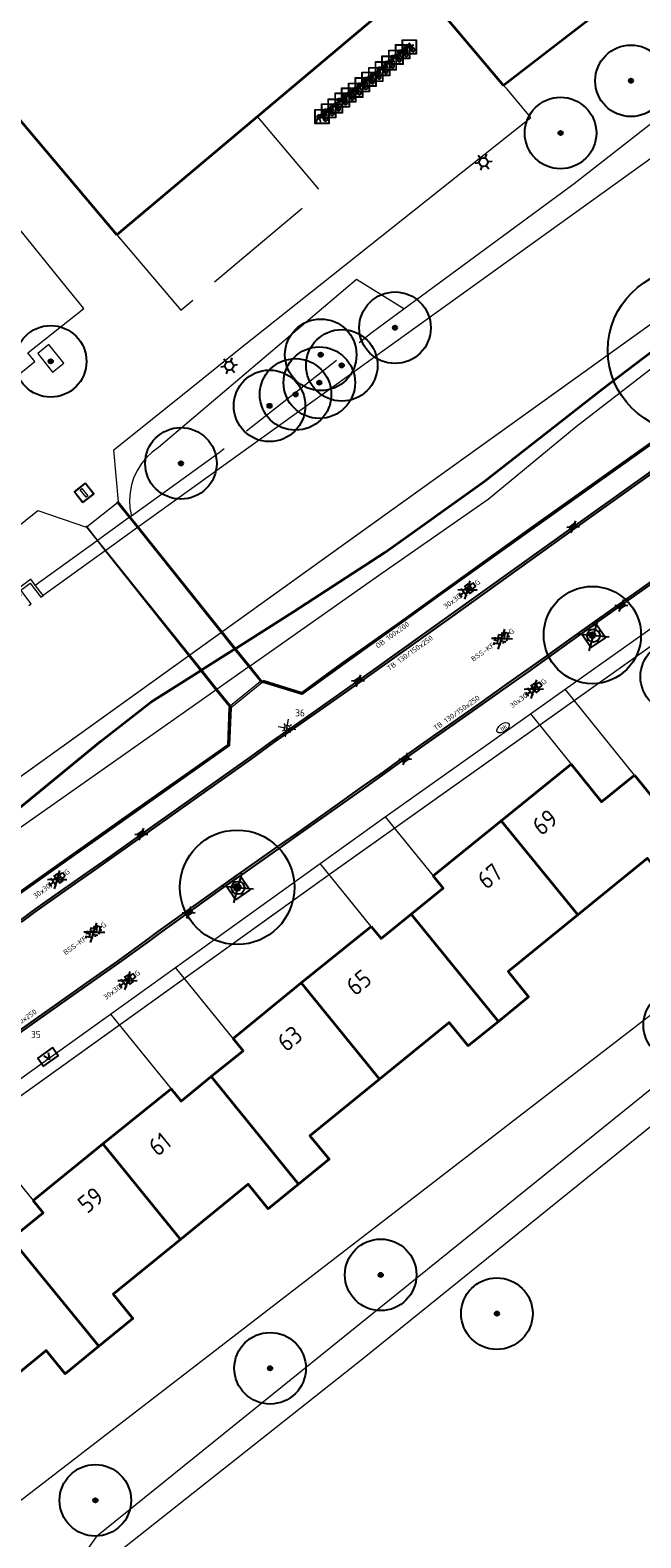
# Model space of a CAD drawing. Header units: metres. Extents: x 92877 to 94117, y 464509 to 465451.
# Tile 74 of 102: x 93267 to 93310, y 465191 to 465296. Entities that reach past the tile are written whole.
import ezdxf
from ezdxf.enums import TextEntityAlignment as Align

# ---------------------------------------------------------------- set-up
doc = ezdxf.new("R2010")
doc.units = ezdxf.units.M
doc.linetypes.add('IE-TERREINAFSCHEIDING', pattern=[10, 8, -2])
doc.linetypes.add('XX-PROJECTGRENS', pattern=[18, 12, -3, 0, -3])
doc.layers.get('0').update_dxf_attribs({"linetype": 'CONTINUOUS'})
for name, color, linetype, lineweight in [('B-WE-BV-LEUNING-G', 252, 'BV-LEUNING', 18), ('B-WE-GK-BESCHOEIING-G', 252, 'GK-BESCHOEIING', 35), ('B-WE-GR-BEPLANTING_CULTUUR-G', 252, 'CONTINUOUS', 18), ('B-WE-GR-BOOM-S', 90, 'CONTINUOUS', 25), ('B-WE-GR-HAAG-G', 252, 'GR-HAAG1', 13), ('B-WE-IE-MEUBILAIR_WEGMEUBILAIR_FIETSREK-G', 252, 'CONTINUOUS', 13), ('B-WE-IE-MEUBILAIR_WEGMEUBILAIR_LICHTMAST-T25', 7, 'CONTINUOUS', 25), ('B-WE-IE-TERREINAFSCHEIDING-G', 252, 'IE-TERREINAFSCHEIDING', 18), ('B-WE-KL-DATA_KAST-S', 252, 'CONTINUOUS', 25), ('B-WE-KL-ET_LS_OV_LICHTMAST-S', 252, 'CONTINUOUS', 25), ('B-WE-KL-WATER-S', 252, 'CONTINUOUS', 25), ('B-WE-KW-KUNSTWERK-GV', 252, 'CONTINUOUS', 18), ('B-WE-OG-TOPOGRAFIE_BEBOUWING-GV', 252, 'CONTINUOUS', 35), ('B-WE-OG-TOPOGRAFIE_HUISNUMMER-T25', 7, 'CONTINUOUS', 20), ('B-WE-OG-TOPOGRAFIE_WATER-GV', 252, 'CONTINUOUS', 18), ('B-WE-VH-VERHARDING-GV', 252, 'CONTINUOUS', 18), ('B-WE-VW-PAAL-S', 252, 'CONTINUOUS', 0), ('N-WE-KG-GRENS_PROJECT-G', 1, 'XX-PROJECTGRENS', 35), ('V-WE-IE-MEUBILAIR_WEGMEUBILAIR_BOOMKRANS-S', 7, 'CONTINUOUS', 25), ('V-WE-KL-ET_LS_OV_LICHTMAST-S', 190, 'CONTINUOUS', 25), ('V-WE-RI-HWA_KOLK-S', 150, 'CONTINUOUS', 25), ('V-WE-VH-KANTOPSLUITING-T18', 10, 'CONTINUOUS', 18), ('V-WE-VH-KANTOPSLUITING_OPSLUITBAND_100X200-G', 150, 'VH-OPSLUITBAND_100X200-V', 25), ('V-WE-VH-KANTOPSLUITING_TROTTOIRBAND_130 150-G', 210, 'VH-TROTTOIRBAND_130-150-V', 25), ('V-WE-VH-KANTOPSLUITING_VOORKANTBAND-G', 50, 'CONTINUOUS', 25), ('V-WE-VH-VERHARDING_BETONSTRAATSTEEN-S', 252, 'CONTINUOUS', 25), ('V-WE-VH-VERHARDING_TEGEL-S', 252, 'CONTINUOUS', 25)]:
    doc.layers.add(name, color=color, linetype=linetype, lineweight=lineweight)
doc.styles.add('NLCS-ISO', font='NLCS-ISO.ttf')
doc.styles.add('NLCS-ISO-M200-T18', font='NLCS-ISO.ttf', dxfattribs={"height": 0.36})
doc.styles.add('NLCS-ISO-M200-T25', font='NLCS-ISO.ttf', dxfattribs={"height": 0.5})
doc.styles.get("Standard").update_dxf_attribs({"font": 'isocp.shx'})
doc.linetypes.add('BV-LEUNING', pattern='A,1,[69,NLCS.SHX,S=0.2,R=0,X=0,Y=0],1', length=2)
doc.linetypes.add('GK-BESCHOEIING', pattern='A,30,-5,[1,NLCS.SHX,S=1,R=0,X=0,Y=0],-5', length=40)
doc.linetypes.add('GR-HAAG1', pattern='A,6,[176,NLCS.SHX,S=0.125,R=0,X=0,Y=0],-2', length=8)
doc.linetypes.add('VH-OPSLUITBAND_100X200-V', pattern='A,4,[24,NLCS.SHX,S=1,R=0,X=0,Y=0],4,-2,4,-2', length=16)
doc.linetypes.add('VH-TROTTOIRBAND_130-150-V', pattern='A,2.5,[24,NLCS.SHX,S=1,R=0,X=0,Y=0],2.5,-2,2,-2,2,-2', length=15)

# ---------------------------------------------------------------- blocks, each defined once
blk = doc.blocks.new('Q_FIETSENREK')
for points in [[(-0.5, 0.5), (0.5, 0.5), (0.5, -0.5), (-0.5, -0.5)], [(-0.06, 0.15), (0.18, 0.05), (0.04, -0.09)]]:
    blk.add_lwpolyline(points, close=True)
for points in [[(-0.44, 0.46), (0.44, 0.46, -0.414214), (0.46, 0.44), (0.46, -0.44, -0.414214), (0.44, -0.46), (-0.44, -0.46, -0.414214), (-0.46, -0.44), (-0.46, 0.44), (-0.46, 0.44), (-0.46, 0.45), (-0.46, 0.45), (-0.46, 0.45), (-0.46, 0.45), (-0.46, 0.45), (-0.46, 0.45), (-0.46, 0.46), (-0.46, 0.46), (-0.46, 0.46), (-0.45, 0.46), (-0.45, 0.46), (-0.45, 0.46), (-0.45, 0.46), (-0.45, 0.46), (-0.45, 0.46), (-0.44, 0.46), (-0.44, 0.46)], [(-0.18, 0.11, 0.847256), (-0.32, -0.14)], [(-0.19, 0.08, 0.842492), (-0.3, -0.12)], [(-0.17, 0.06, 0.053288), (-0.19, 0.08)], [(-0.19, -0.13, 0.502492), (-0.15, 0.04)], [(-0.15, 0.09, 0.06236), (-0.18, 0.11)], [(-0.16, -0.16, 0.494489), (-0.12, 0.07)], [(-0.32, -0.14, 0.089606), (-0.42, -0.35)], [(-0.3, -0.16, 0.110942), (-0.37, -0.35)], [(-0.29, -0.1, 0.006942), (-0.3, -0.12)], [(-0.3, -0.16, 0.02458), (-0.28, -0.17)], [(-0.21, -0.1, 0.381614), (-0.29, -0.1)], [(-0.22, -0.14, 0.533998), (-0.28, -0.14)], [(-0.28, -0.14, 0.009682), (-0.27, -0.14)], [(-0.28, -0.17, 0.148109), (-0.2, -0.17)], [(-0.27, -0.14, 0.120201), (-0.22, -0.14)], [(-0.22, -0.14, 0.003554), (-0.22, -0.14)], [(-0.19, -0.13, 0.017985), (-0.21, -0.1)], [(-0.12, -0.35, 0.075837), (-0.2, -0.17)], [(-0.08, -0.35, 0.094234), (-0.16, -0.16)], [(0.1, -0.16, 0.385208), (0.19, -0.33)], [(0.21, -0.05, 0.224648), (0.11, -0.13)], [(0.13, -0.17, 0.376993), (0.2, -0.3)], [(0.21, -0.09, 0.20829), (0.14, -0.14)], [(0.19, -0.33, 1), (0.29, -0.06)], [(0.2, -0.3, 1), (0.28, -0.09)], [(0.29, -0.06, 0.086253), (0.24, -0.05)], [(0.28, -0.09, 0.079305), (0.24, -0.08)]]:
    blk.add_lwpolyline(points, format="xyb")
for points in [[(-0.17, 0.06), (-0.26, -0.04), (-0.24, -0.06), (-0.15, 0.04)], [(0.08, 0.22), (0, 0.25), (-0.15, 0.09)], [(-0.12, 0.07), (-0.09, 0.11), (0.02, -0.13), (0.1, -0.16)], [(0.24, -0.05), (0.23, 0.05), (0.26, 0.09), (0.3, 0.08), (0.31, 0.11), (0.19, 0.15), (0.18, 0.12), (0.23, 0.1), (0.21, 0.08), (-0.04, 0.17), (0, 0.22), (0.07, 0.19), (0.08, 0.22)], [(0.21, -0.05), (0.2, 0.03), (0.06, -0.11)], [(-0.42, -0.35), (-0.37, -0.35)], [(-0.12, -0.35), (-0.08, -0.35)], [(0.06, -0.11), (0.11, -0.13)], [(0.13, -0.17), (0.25, -0.22), (0.24, -0.08)], [(0.14, -0.14), (0.22, -0.17), (0.21, -0.09)]]:
    blk.add_lwpolyline(points)
blk = doc.blocks.new('Q_AFSLUITPAAL')
for points in [[(-0.5, 0.5), (0.5, 0.5), (0.5, -0.5), (-0.5, -0.5)], [(-0.08, 0.33), (0.07, 0.33), (0.07, -0.33), (-0.08, -0.33)]]:
    blk.add_lwpolyline(points, close=True)
blk.add_lwpolyline([(-0.44, 0.46), (0.44, 0.46, -0.414214), (0.46, 0.44), (0.46, -0.44, -0.414214), (0.44, -0.46), (-0.44, -0.46, -0.414214), (-0.46, -0.44), (-0.46, 0.44), (-0.46, 0.44), (-0.46, 0.45), (-0.46, 0.45), (-0.46, 0.45), (-0.46, 0.45), (-0.46, 0.45), (-0.46, 0.45), (-0.46, 0.46), (-0.46, 0.46), (-0.46, 0.46), (-0.45, 0.46), (-0.45, 0.46), (-0.45, 0.46), (-0.45, 0.46), (-0.45, 0.46), (-0.45, 0.46), (-0.44, 0.46), (-0.44, 0.46)], format="xyb")
blk = doc.blocks.new('Q_LICHTMAST')
for points in [[(-0.26, 0.15), (-0.52, 0.3)], [(0, 0.3), (0, 0.6)], [(0.26, 0.15), (0.52, 0.3)], [(-0.26, -0.15), (-0.52, -0.3)], [(0, -0.3), (0, -0.6)], [(0.26, -0.15), (0.52, -0.3)]]:
    blk.add_lwpolyline(points)
blk.add_circle((0, 0), 0.3)
blk = doc.blocks.new('V-SIE-WEG_BOOMKRANS')
at = {"color": 0}
for p, q in [((-0.84, -0.7), (0.84, 0.7)), ((0.84, -0.7), (-0.84, 0.7))]:
    blk.add_line(p, q, dxfattribs=at)
at = {"flags": 128}
blk.add_lwpolyline([(-0.6, -0.6), (0.6, -0.6), (0.6, 0.6), (-0.6, 0.6)], close=True, dxfattribs=at)
for points in [[(0, 0.6), (0, 0.55), (-0.02, 0.53), (0, 0.5), (0, 0.45)], [(0.6, 0), (0.55, 0), (0.53, 0.02), (0.5, 0), (0.45, 0)], [(-0.6, 0), (-0.55, 0), (-0.53, -0.02), (-0.5, 0), (-0.45, 0)], [(0, -0.6), (0, -0.55), (0.02, -0.53), (0, -0.5), (0, -0.45)]]:
    blk.add_lwpolyline(points, dxfattribs=at)
blk.add_circle((0, 0), 0.45)
blk = doc.blocks.new('V-SRI-KOLK_TROTTOIR-SO')
blk.add_hatch(color=256).paths.add_polyline_path([(1.125, 0.75), (-1.125, 0.75), (-1.125, -0.75)])
at = {"ltscale": 0.1}
for p, q in [((-1.875, 1.25), (1.875, -1.25)), ((1.875, 1.25), (-1.875, -1.25))]:
    blk.add_line(p, q, dxfattribs=at)
blk.add_line((-1.125, -0.75), (1.125, 0.75))
at = {"flags": 128}
blk.add_lwpolyline([(-1.125, -0.75), (1.125, -0.75), (1.125, 0.75), (-1.125, 0.75)], close=True, dxfattribs=at)
blk = doc.blocks.new('SKL-WATER_BRANDKRAAN_BRANDPUT-SO')
at = {"color": 0, "linetype": 'ByBlock', "lineweight": 18}
blk.add_ellipse((0, 0), major_axis=(2.5, 0), ratio=0.54, dxfattribs=at)
at = {"color": 0, "linetype": 'ByBlock', "lineweight": 18, "style": 'NLCS-ISO'}
blk.add_text('bk', height=1.5, dxfattribs=at).set_placement((0.16, 0), align=Align.MIDDLE_CENTER)
blk = doc.blocks.new('V-SVH-TEGEL_300X300_DUN_HALFST_KL-SO')
for p, q in [((-3.08, 0.75), (-3, 0.75)), ((-3, -0.83), (-3, 0.83)), ((-3, 0), (-1.5, 0)), ((-1.84, 1.5), (-1.5, 1.5)), ((-1.5, -1.6), (-1.5, 1.6)), ((-1.5, 0.75), (0, 0.75)), ((0, -1.78), (0, 1.78)), ((0, 1.5), (1.5, 1.5)), ((0, 0), (1.5, 0)), ((1.5, -1.6), (1.5, 1.6)), ((1.5, 0.75), (3, 0.75)), ((3, -0.83), (3, 0.83)), ((3, 0), (3.39, 0)), ((-3.08, -0.75), (-3, -0.75)), ((-1.84, -1.5), (-1.5, -1.5)), ((-1.5, -0.75), (0, -0.75)), ((0, -1.5), (1.5, -1.5)), ((1.5, -0.75), (3, -0.75))]:
    blk.add_line(p, q)
at = {"ltscale": 0.1}
for q in [(-2.75, -1.98), (-2.73, 1.96), (2.73, 1.96), (2.75, -1.98)]:
    blk.add_line((0, 0), q, dxfattribs=at)
at = {"style": 'NLCS-ISO'}
blk.add_attdef('FORMAAT', text='', height=1.8, dxfattribs=at).set_placement((-3.18, 0), align=Align.MIDDLE_RIGHT)
blk.add_attdef('KLEUR', text='', height=1.8, dxfattribs=at).set_placement((3.49, 0), align=Align.MIDDLE_LEFT)
at = {"style": 'NLCS-ISO', "flags": 1}
blk.add_attdef('FUNCTIE', text='', height=1.8, dxfattribs=at).set_placement((0.12, -3.58), align=Align.MIDDLE_CENTER)
blk = doc.blocks.new('V-SVH-BSS_KEIFORMAAT_KEPER_KL-SO')
for p, q in [((-3.36, -0.25), (-2.89, 0.22)), ((-3.23, 0.55), (-1.41, -1.27)), ((0, 0), (-2.8, 2.01)), ((-2.44, 1.25), (-1.41, 0.22)), ((-2.15, -0.53), (0.08, 1.7)), ((-2.15, 0.96), (-1.49, 1.62)), ((-1.7, -1.56), (0.08, 0.22)), ((-0.67, 0.96), (1.56, -1.27)), ((-0.02, 1.8), (1.56, 0.22)), ((0, 0), (2.8, 2.01)), ((0.82, 0.96), (1.48, 1.62)), ((0.82, -0.53), (2.54, 1.19)), ((1.14, -1.7), (3.05, 0.22)), ((2.3, 0.96), (3.39, -0.13)), ((0, 0), (-3.13, -2.25)), ((-0.67, -0.53), (0.58, -1.77)), ((-0.44, -1.78), (0.08, -1.27)), ((0, 0), (3.13, -2.25)), ((2.3, -0.53), (2.8, -1.02))]:
    blk.add_line(p, q)
at = {"style": 'NLCS-ISO'}
blk.add_attdef('FORMAAT', text='', height=1.8, dxfattribs=at).set_placement((-3.39, -0.02), align=Align.MIDDLE_RIGHT)
blk.add_attdef('KLEUR', text='', height=1.8, dxfattribs=at).set_placement((3.39, 0), align=Align.MIDDLE_LEFT)
at = {"style": 'NLCS-ISO', "flags": 1}
blk.add_attdef('FUNCTIE', text='', height=1.8, dxfattribs=at).set_placement((0.12, -3.58), align=Align.MIDDLE_CENTER)
blk = doc.blocks.new('SKL-DATA_TERREINKAST-SO')
for q in [(-0.2, 0.2), (0.2, 0.2)]:
    blk.add_line((0, -0.21), q)
at = {"flags": 128}
blk.add_lwpolyline([(0.63, 0.35), (-0.63, 0.35), (-0.63, -0.35), (0.63, -0.35)], close=True, dxfattribs=at)
at = {"style": 'NLCS-ISO'}
blk.add_attdef('TYPE', text='', height=0.35, dxfattribs=at).set_placement((-0.03, 0.69), align=Align.MIDDLE_CENTER)
blk = doc.blocks.new('SGR-BOOM_01')
at = {"ltscale": 0.1}
h = blk.add_hatch(color=256, dxfattribs=at)
edge = h.paths.add_edge_path()
edge.add_arc((0, 0), 0.15, 0, 360)
for radius in [2.5, 0.045]:
    blk.add_circle((0, 0), radius)
blk.add_circle((0, 0), 0.15, dxfattribs=at)
blk = doc.blocks.new('SKL-ET_OV_LICHTMAST-SO')
at = {"color": 0, "linetype": 'ByBlock', "lineweight": 18}
for points in [[(-2.21, -2.21), (2.21, 2.21)], [(-2.21, 2.21), (2.21, -2.21)], [(-1.25, 0), (-2, 0)], [(-1.41, 1.41), (-0.88, 0.88)], [(0, 2), (0, 1.25)], [(0.88, 0.88), (1.41, 1.41)], [(2, 0), (1.25, 0)], [(-1.41, -1.41), (-0.88, -0.88)], [(0, -1.25), (0, -2)], [(0.88, -0.88), (1.41, -1.41)]]:
    blk.add_lwpolyline(points, dxfattribs=at)
blk.add_circle((0, 0), 1, dxfattribs=at)

msp = doc.modelspace()

# ---------------------------------------------------------------- linework, layer by layer
at = {"layer": 'B-WE-BV-LEUNING-G'}
for p, q in [((93273.12, 465263.34), (93273.07, 465263.4)), ((93273.93, 465262.32), (93273.12, 465263.34)), ((93274.51, 465261.6), (93273.93, 465262.32)), ((93270.99, 465261.65), (93270.93, 465261.73)), ((93271.73, 465260.73), (93270.99, 465261.65)), ((93281.3, 465253.11), (93274.51, 465261.6)), ((93272.31, 465260.01), (93271.73, 465260.73)), ((93279.01, 465251.66), (93272.31, 465260.01)), ((93282.3, 465251.86), (93281.3, 465253.11)), ((93280.09, 465250.31), (93279.01, 465251.66)), ((93283.1, 465250.86), (93282.3, 465251.86)), ((93281.01, 465249.17), (93280.09, 465250.31)), ((93283.2, 465250.74), (93283.1, 465250.86)), ((93283.21, 465250.73), (93283.2, 465250.74)), ((93281.1, 465249.06), (93281.01, 465249.17)), ((93281.12, 465249.03), (93281.1, 465249.06))]:
    msp.add_line(p, q, dxfattribs=at)
at = {"layer": 'B-WE-GK-BESCHOEIING-G'}
for p, q in [((93279.01, 465251.66), (93281.3, 465253.11)), ((93281.3, 465253.11), (93281.37, 465253.15)), ((93281.37, 465253.15), (93281.38, 465253.16)), ((93278.92, 465251.6), (93278.94, 465251.62)), ((93278.94, 465251.62), (93279.01, 465251.66))]:
    msp.add_line(p, q, dxfattribs=at)
at = {"layer": 'B-WE-GK-BESCHOEIING-G', "flags": 128}
for points in [[(93281.38, 465253.16), (93285.42, 465255.71), (93291.81, 465259.86), (93298.73, 465264.83), (93306.99, 465271.28), (93319.4, 465280.72), (93333.37, 465290.08), (93389.69, 465330.66), (93390.06, 465332.34), (93390.4, 465333.55), (93390.84, 465334.79), (93391.47, 465335.93)], [(93188.17, 465184.38), (93199.49, 465193.28), (93203.36, 465195.99), (93205.29, 465197.4), (93206.93, 465197.75), (93207.08, 465198.21), (93206.77, 465198.57), (93209.77, 465201.19), (93215.66, 465206.11), (93218.41, 465208.33), (93223.97, 465212.22), (93226.4, 465213.66), (93231.5, 465216.86), (93237.67, 465220.99), (93250.88, 465230.17), (93261.23, 465237.88), (93271.96, 465246.68), (93275.44, 465249.4), (93278.92, 465251.6)]]:
    msp.add_lwpolyline(points, dxfattribs=at)
at = {"layer": 'B-WE-GR-BEPLANTING_CULTUUR-G'}
for p, q in [((93271.73, 465260.73), (93273.93, 465262.32)), ((93273.93, 465262.32), (93274, 465262.37)), ((93274, 465262.37), (93274.09, 465262.43)), ((93274, 465262.37), (93274, 465262.37)), ((93267.37, 465257.58), (93271.69, 465260.7)), ((93271.69, 465260.7), (93271.73, 465260.73)), ((93271.69, 465260.7), (93271.69, 465260.7)), ((93282.3, 465251.86), (93280.09, 465250.31)), ((93282.37, 465251.91), (93282.3, 465251.86)), ((93282.38, 465251.91), (93282.37, 465251.91)), ((93280.09, 465250.31), (93280.03, 465250.26)), ((93280.03, 465250.26), (93280, 465250.24))]:
    msp.add_line(p, q, dxfattribs=at)
at = {"layer": 'B-WE-GR-BEPLANTING_CULTUUR-G', "flags": 128}
for points in [[(93395.88, 465334.84), (93394.41, 465334.3), (93393.86, 465333.91), (93392.26, 465332.43), (93390.76, 465330.77), (93374.78, 465319.07), (93346.57, 465298.83), (93337.46, 465291.91), (93316.23, 465277.2), (93305.18, 465268.64), (93299.02, 465263.57), (93291.35, 465258.23), (93282.38, 465251.91)], [(93293.12, 465276.89), (93305.03, 465285.65), (93318.65, 465296.29), (93348.65, 465319.15)], [(93280, 465250.24), (93260.24, 465236.34), (93246.3, 465226.16), (93218.81, 465207.53), (93216.19, 465204.9), (93212.6, 465201.69), (93208.8, 465198.49), (93204.46, 465194.46), (93202.79, 465193.36), (93199.06, 465191.55), (93197.65, 465190.7), (93194.18, 465188.17), (93190.55, 465184.93), (93188.23, 465183.21), (93184.68, 465180.34)]]:
    msp.add_lwpolyline(points, dxfattribs=at)
at = {"layer": 'B-WE-GR-HAAG-G'}
msp.add_line((93309.25, 465244.29), (93304.4, 465250.3), dxfattribs=at)
at = {"layer": 'B-WE-GR-HAAG-G', "flags": 128}
msp.add_lwpolyline([(93313.85, 465238.61), (93318.04, 465233.45), (93263.08, 465191.08), (93246.89, 465177.72)], dxfattribs=at)
at = {"layer": 'B-WE-IE-TERREINAFSCHEIDING-G'}
for p, q in [((93267.93, 465256.86), (93267.37, 465257.58)), ((93301.97, 465248.58), (93304.81, 465245.07)), ((93291.83, 465241.38), (93295.18, 465237.25)), ((93290.84, 465233.73), (93287.28, 465238.12)), ((93281.19, 465225.9), (93277.16, 465230.86)), ((93272.62, 465227.6), (93276.86, 465222.38)), ((93262.52, 465220.35), (93267.22, 465214.56))]:
    msp.add_line(p, q, dxfattribs=at)
at = {"layer": 'B-WE-IE-TERREINAFSCHEIDING-G', "flags": 128}
for points in [[(93273.08, 465282.07), (93277.54, 465276.79), (93287.35, 465285.04), (93282.89, 465290.33), (93273.08, 465282.07)], [(93274.09, 465262.43), (93280.23, 465266.86), (93290.92, 465275.27), (93293.12, 465276.89)]]:
    msp.add_lwpolyline(points, dxfattribs=at)
at = {"layer": 'B-WE-KW-KUNSTWERK-GV'}
for p, q in [((93273.12, 465263.34), (93270.99, 465261.65)), ((93273.18, 465263.39), (93273.12, 465263.34)), ((93274, 465262.37), (93273.18, 465263.39)), ((93274.58, 465261.64), (93274, 465262.37)), ((93270.99, 465261.65), (93270.95, 465261.62)), ((93270.95, 465261.62), (93271.69, 465260.7)), ((93281.37, 465253.15), (93274.58, 465261.64)), ((93271.69, 465260.7), (93272.26, 465259.98)), ((93272.26, 465259.98), (93278.94, 465251.62)), ((93282.37, 465251.91), (93281.37, 465253.15)), ((93278.94, 465251.62), (93280.03, 465250.26)), ((93283.16, 465250.91), (93282.37, 465251.91)), ((93283.2, 465250.74), (93281.1, 465249.06)), ((93283.26, 465250.79), (93283.16, 465250.91)), ((93283.26, 465250.79), (93283.2, 465250.74)), ((93280.03, 465250.26), (93280.95, 465249.11)), ((93280.95, 465249.11), (93281.03, 465249.01)), ((93281.1, 465249.06), (93281.03, 465249.01))]:
    msp.add_line(p, q, dxfattribs=at)
at = {"layer": 'B-WE-OG-TOPOGRAFIE_BEBOUWING-GV'}
for p, q in [((93294.05, 465299.73), (93273.08, 465282.07)), ((93299.93, 465241.11), (93304.81, 465245.07)), ((93309.25, 465244.29), (93313.85, 465238.61)), ((93295.18, 465237.25), (93299.93, 465241.11)), ((93299.93, 465241.11), (93305.28, 465234.53)), ((93299.74, 465227.09), (93293.65, 465234.58)), ((93285.96, 465229.77), (93290.84, 465233.73)), ((93281.19, 465225.9), (93285.96, 465229.77)), ((93285.96, 465229.77), (93291.43, 465223.05)), ((93279.67, 465223.23), (93285.77, 465215.72)), ((93272.1, 465218.52), (93276.86, 465222.38)), ((93267.22, 465214.56), (93272.1, 465218.52)), ((93272.1, 465218.52), (93277.53, 465211.85)), ((93265.69, 465211.89), (93271.82, 465204.38))]:
    msp.add_line(p, q, dxfattribs=at)
at = {"layer": 'B-WE-OG-TOPOGRAFIE_BEBOUWING-GV', "flags": 128}
for points in [[(93332.39, 465317.33), (93306.34, 465297.21), (93306.28, 465297.28), (93300.08, 465292.5)], [(93273.08, 465282.07), (93252.59, 465306.34), (93248.46, 465311.43)], [(93300.08, 465292.5), (93295.28, 465298.21), (93295.32, 465298.23), (93294.05, 465299.73)], [(93304.81, 465245.07), (93306.95, 465242.43), (93309.25, 465244.29)], [(93313.85, 465238.61), (93311.56, 465236.75), (93310.15, 465238.49), (93305.28, 465234.53)], [(93293.65, 465234.58), (93295.88, 465236.39), (93295.18, 465237.25)], [(93290.84, 465233.73), (93291.54, 465232.87), (93293.65, 465234.58)], [(93305.28, 465234.53), (93300.41, 465230.57), (93301.85, 465228.81), (93299.74, 465227.09)], [(93299.74, 465227.09), (93297.62, 465225.37), (93296.29, 465227.01), (93291.43, 465223.05)], [(93279.67, 465223.23), (93281.89, 465225.04), (93281.19, 465225.9)], [(93276.86, 465222.38), (93277.56, 465221.52), (93279.67, 465223.23)], [(93291.43, 465223.05), (93286.56, 465219.09), (93287.9, 465217.45), (93285.77, 465215.72)], [(93285.77, 465215.72), (93283.64, 465213.99), (93282.25, 465215.7), (93277.53, 465211.85)], [(93265.69, 465211.89), (93267.92, 465213.7), (93267.22, 465214.56)], [(93277.53, 465211.85), (93272.81, 465208.01), (93274.19, 465206.31), (93271.82, 465204.38)], [(93271.82, 465204.38), (93269.46, 465202.45), (93268.13, 465204.08), (93263.51, 465200.32)]]:
    msp.add_lwpolyline(points, dxfattribs=at)
at = {"layer": 'B-WE-OG-TOPOGRAFIE_WATER-GV'}
for p, q in [((93274.51, 465261.6), (93272.31, 465260.01)), ((93274.58, 465261.64), (93274.51, 465261.6)), ((93274.58, 465261.65), (93274.58, 465261.64)), ((93272.26, 465259.98), (93267.93, 465256.86)), ((93272.31, 465260.01), (93272.26, 465259.98)), ((93272.26, 465259.98), (93272.26, 465259.98))]:
    msp.add_line(p, q, dxfattribs=at)
at = {"layer": 'B-WE-OG-TOPOGRAFIE_WATER-GV', "flags": 128}
for points in [[(93350.16, 465317.34), (93327.49, 465300.33), (93314.85, 465290.62), (93274.58, 465261.65)], [(93266.93, 465256.15), (93267.09, 465256.27), (93266.36, 465257.22), (93267.01, 465257.72), (93267.77, 465256.74), (93267.93, 465256.86)]]:
    msp.add_lwpolyline(points, dxfattribs=at)
at = {"layer": 'B-WE-VH-VERHARDING-GV'}
for p, q in [((93267.54, 465273.76), (93268.57, 465272.47)), ((93274, 465262.37), (93273.18, 465263.39)), ((93274.58, 465261.65), (93274, 465262.37)), ((93270.95, 465261.62), (93271.69, 465260.7)), ((93281.38, 465253.16), (93274.58, 465261.65)), ((93271.69, 465260.7), (93272.26, 465259.98)), ((93272.26, 465259.98), (93278.92, 465251.6)), ((93304.4, 465250.3), (93316.14, 465258.63)), ((93282.38, 465251.91), (93281.38, 465253.16)), ((93278.92, 465251.6), (93280, 465250.24)), ((93281.01, 465249.17), (93283.1, 465250.86)), ((93283.1, 465250.86), (93283.16, 465250.91)), ((93301.97, 465248.58), (93304.4, 465250.3)), ((93280, 465250.24), (93280.92, 465249.09)), ((93280.92, 465249.09), (93280.95, 465249.11)), ((93280.95, 465249.11), (93281.01, 465249.17)), ((93291.83, 465241.38), (93301.97, 465248.58)), ((93287.28, 465238.12), (93291.83, 465241.38)), ((93277.16, 465230.86), (93287.28, 465238.12)), ((93272.62, 465227.6), (93277.16, 465230.86)), ((93262.52, 465220.35), (93272.62, 465227.6))]:
    msp.add_line(p, q, dxfattribs=at)
at = {"layer": 'B-WE-VH-VERHARDING-GV', "flags": 128}
for points in [[(93269.22, 465278.81), (93256.69, 465294.29), (93253.04, 465291.37), (93252.85, 465291.34), (93252.66, 465291.39), (93252.5, 465291.5)], [(93278.26, 465271.36), (93281.74, 465274.16), (93302.01, 465290.27), (93300.34, 465292.25), (93300.08, 465292.5)], [(93266.86, 465273.81), (93270.76, 465276.91), (93269.22, 465278.81)], [(93293.12, 465276.89), (93289.82, 465278.93), (93275.98, 465267.2), (93275.54, 465266.87), (93275.14, 465266.5), (93274.8, 465266.07), (93274.51, 465265.61), (93274.27, 465265.12), (93274.1, 465264.6), (93274, 465264.06), (93273.96, 465263.52), (93273.99, 465262.97), (93274.09, 465262.43)], [(93262.18, 465270.01), (93262.65, 465269.43), (93267.33, 465273.21), (93266.86, 465273.81)], [(93268.57, 465272.47), (93269.36, 465273.1), (93268.32, 465274.39), (93267.54, 465273.76)], [(93273.18, 465263.39), (93272.87, 465267.03), (93278.26, 465271.36)], [(93261.43, 465257.87), (93264.89, 465260.67), (93267.54, 465262.79), (93270.95, 465261.62)], [(93267.37, 465257.58), (93267.05, 465258), (93266.08, 465257.25), (93266.38, 465256.86)], [(93283.16, 465250.91), (93283.17, 465250.92), (93282.38, 465251.91)], [(93331.68, 465239.52), (93271.62, 465191.05), (93270.29, 465189.18)], [(93291.98, 465165.41), (93291.12, 465166.47), (93290.25, 465165.76), (93271.94, 465189.02), (93290.11, 465203.4), (93313.5, 465222.28)]]:
    msp.add_lwpolyline(points, dxfattribs=at)
at = {"layer": 'N-WE-KG-GRENS_PROJECT-G', "const_width": 0.1, "flags": 128}
msp.add_lwpolyline([(93142.8, 465086.89), (93145.45, 465089.5), (93147.33, 465091.96), (93148.61, 465093.18), (93161.41, 465113.68), (93167.2, 465122.96), (93170.46, 465128.17), (93179.76, 465143.1), (93186.89, 465154.5), (93187.89, 465154.9), (93188.17, 465154.68), (93191.39, 465152.08), (93194.83, 465149.41), (93202.75, 465142.92), (93211.33, 465136.09), (93246.4, 465107.7), (93253.06, 465102.31), (93253.34, 465100.98), (93245.8, 465089.87), (93244.52, 465087.94), (93231.81, 465069.29), (93227.95, 465063.58), (93226.85, 465062.42), (93215.69, 465046.01), (93212, 465040.64), (93204.42, 465029.75), (93202.61, 465027.14), (93198.03, 465020.21), (93194.36, 465014.87), (93190.62, 465009.5), (93189.82, 465008.22), (93185.53, 465002.31), (93181.43, 464996.69), (93178.7, 464993.15), (93172.1, 464984.56), (93163.09, 464972.84), (93161.13, 464970.56), (93154.08, 464961.65), (93148.99, 464955.31), (93145.47, 464951.04), (93138.61, 464942.93), (93131.7, 464935.14), (93128.24, 464931.41), (93126.87, 464929.65), (93122.06, 464924.79), (93112.82, 464915.35), (93112.69, 464915.47), (93110.01, 464912.81), (93108.16, 464914.64), (93097.95, 464904.42), (93099.62, 464902.38), (93097.35, 464900), (93095.1, 464898.04), (93093.14, 464896.43), (93087.36, 464891.83), (93084.65, 464889.56), (93079.69, 464885.22), (93073.56, 464880.64), (93064.8, 464874.79), (93057.66, 464870.17), (93057.25, 464870.01), (93057.17, 464870), (93056.61, 464870.09), (93053.28, 464868.41), (93060.04, 464854.37), (93062.43, 464849.15), (93065.25, 464843.34), (93068.53, 464844.78), (93069.15, 464846.15), (93077.32, 464850.72), (93083.11, 464853.91), (93083.11, 464853.91), (93087.98, 464856.62), (93087.62, 464857.32), (93087.91, 464857.84), (93094.14, 464862.21), (93094.03, 464862.5), (93094.43, 464862.8), (93094.61, 464862.54), (93096.97, 464864.19), (93097.44, 464863.69), (93100.29, 464866.41), (93107.27, 464873.11), (93113.76, 464878.76), (93119.03, 464883.35), (93126.19, 464890.32), (93126.05, 464890.45), (93129.22, 464893.59), (93132.75, 464897.33), (93136.98, 464901.47), (93141.06, 464906.04), (93145.12, 464910.02), (93146.95, 464911.94), (93151.57, 464916.87), (93154.03, 464919.55), (93161.92, 464928.69), (93166.44, 464933.83), (93170.52, 464938.74), (93174.37, 464943.51), (93176.34, 464945.98), (93178.67, 464948.92), (93181.24, 464952.54), (93184.32, 464956.45), (93185.62, 464958.05), (93188.57, 464961.84), (93195.32, 464970.7), (93197.09, 464969.28), (93199.64, 464972.47), (93198.95, 464972.96), (93202.95, 464977.95), (93202.25, 464978.52), (93202.36, 464978.67), (93202.23, 464979.72), (93202.71, 464980.33), (93203.77, 464980.46), (93206.28, 464983.65), (93206.15, 464984.71), (93206.63, 464985.31), (93207.68, 464985.43), (93209.48, 464987.72), (93211.5, 464990.3), (93211.38, 464991.35), (93211.86, 464991.95), (93212.91, 464992.07), (93215.41, 464995.26), (93215.28, 464996.32), (93215.76, 464996.92), (93216.82, 464997.04), (93217.98, 464998.51), (93217.2, 464999.19), (93221.29, 465004.12), (93220.56, 465004.62), (93224.5, 465009.5), (93223.74, 465010.11), (93228.74, 465016.38), (93228.55, 465017.66), (93229.8, 465019.14), (93230.17, 465019.2), (93232.86, 465016.92), (93240.88, 465028.72), (93247.24, 465037.47), (93243.35, 465039.43), (93245.39, 465042.41), (93267.79, 465074.76), (93271.65, 465080.83), (93274.31, 465084.65), (93274.68, 465085.27), (93280.63, 465092.99), (93283.92, 465097.53), (93293.24, 465109.1), (93296.47, 465112.85), (93305.15, 465123.79), (93308.46, 465126.64), (93309.4, 465127), (93310.34, 465127.1), (93311.02, 465127.03), (93311.57, 465126.57), (93314.32, 465123.42), (93311.45, 465121.22), (93317.76, 465113.43), (93320.74, 465115.84), (93321.73, 465114.62), (93318.74, 465112.2), (93332.36, 465095.38), (93335.32, 465097.78), (93336.31, 465096.57), (93333.39, 465094.2), (93346.86, 465077.57), (93349.75, 465079.91), (93350.75, 465078.67), (93347.84, 465076.31), (93354.18, 465068.5), (93362.85, 465075.59), (93361.38, 465077.29), (93365.22, 465080.33), (93350.6, 465098.23), (93346.73, 465095.08), (93346.09, 465095.99), (93350.71, 465099.77, 0.50922), (93350.92, 465101.97), (93324.4, 465134.65), (93320.91, 465131.81), (93318.88, 465134.32, -0.098106), (93317.86, 465136.55), (93317.81, 465136.83), (93329.29, 465148.48), (93335.16, 465154.25), (93344.7, 465163.31, -0.349567), (93347.49, 465163.35), (93347.81, 465163.05), (93349.13, 465161.41), (93346.39, 465159.23), (93348.19, 465157.34), (93348.24, 465157.38), (93353.34, 465151.08), (93356.36, 465153.52), (93357.29, 465152.37), (93354.27, 465149.93), (93367.9, 465133.09), (93370.92, 465135.53), (93371.86, 465134.37), (93368.84, 465131.93), (93379.84, 465118.33), (93382.86, 465120.77), (93383.79, 465119.62), (93380.76, 465117.18), (93384.64, 465112.39), (93390.97, 465117.54), (93393.7, 465119.74), (93389.58, 465124.75), (93393.13, 465127.65), (93381.65, 465141.96), (93378.05, 465139.01), (93374.93, 465142.85), (93384.72, 465150.63, 0.393005), (93384.97, 465152.67), (93376.32, 465163.13, 0.393551), (93374.28, 465163.38), (93369.86, 465159.8), (93359.89, 465172.14), (93359.2, 465171.59), (93356.89, 465174.42), (93366.33, 465182.36), (93383.74, 465196.71, -0.309181), (93386.82, 465196.24), (93386.98, 465196.07), (93387.8, 465195.07), (93385.13, 465192.86), (93391.41, 465185.1), (93394.43, 465187.54), (93395.44, 465186.3), (93392.42, 465183.86), (93405.87, 465167.21), (93408.89, 465169.66), (93409.9, 465168.42), (93406.88, 465165.98), (93415.68, 465155.11), (93422.3, 465160.48), (93419.31, 465164.5), (93427.8, 465171.46), (93432.94, 465175.6, 0.389945), (93433.12, 465177.61), (93406.31, 465210.6, 0.403895), (93404.27, 465210.79), (93395.07, 465203.26, -0.04985), (93394.53, 465205.08), (93406, 465214.47), (93406.15, 465214.26), (93408.86, 465216.52), (93413.24, 465220.13), (93424.06, 465228.98), (93433.34, 465236.56), (93456.9, 465255.8), (93462.36, 465260.26), (93474.24, 465257.38), (93487.49, 465268.36), (93481.96, 465274.41), (93477.95, 465270.75), (93460.62, 465275.16), (93454.05, 465277.38), (93450.53, 465272.85), (93448.52, 465271.21), (93400.45, 465231.96), (93399.01, 465233.65), (93395.69, 465230.98), (93395.47, 465231.24), (93389.32, 465226.06), (93372.98, 465212.67), (93260.06, 465121.02), (93254.21, 465128.33), (93255.48, 465129.36), (93251.17, 465134.67), (93250.98, 465134.51), (93249.73, 465136.07), (93249.93, 465136.22), (93245.51, 465141.59), (93245.41, 465141.49), (93215.8, 465178.09), (93224.82, 465185.37), (93221.62, 465189.31), (93221.5, 465189.44), (93221.5, 465189.48), (93221.58, 465189.66), (93258.55, 465216.28), (93287.86, 465237.31), (93316.72, 465257.81), (93323.67, 465262.74), (93325.27, 465260.77), (93334.63, 465268.4), (93348.97, 465280.04), (93353.28, 465283.49), (93353.52, 465283.19), (93373.22, 465297.09), (93403.84, 465318.95), (93403.69, 465319.16), (93405.48, 465320.4), (93410.35, 465324.91), (93402.83, 465333.57), (93398.33, 465338.89), (93392.57, 465334.08), (93389.1, 465331.47), (93348.45, 465302.96), (93320.1, 465282.79), (93289.01, 465260.48), (93254.82, 465235.92), (93226.59, 465215.72), (93213.13, 465206), (93182.77, 465181.22), (93183.25, 465180.57), (93182.29, 465179.91), (93183.69, 465178.02), (93174.63, 465171.47), (93173.4, 465173.2), (93172.3, 465172.39), (93168.47, 465170.19), (93170.12, 465168.08), (93171.26, 465166.9), (93171.89, 465165.92), (93172.05, 465165.48), (93172.06, 465164.02), (93171.79, 465162.22), (93171.6, 465161.89), (93167.9, 465156.01), (93164.39, 465150.4), (93160.43, 465144.06), (93158.38, 465140.73), (93156.61, 465137.92), (93154.81, 465135.05), (93153.79, 465134.19), (93154.02, 465133.78), (93153.34, 465133.13), (93153.16, 465132.51), (93153.13, 465132.46), (93152.08, 465130.67), (93150.97, 465128.91), (93147.77, 465123.77), (93144.06, 465117.81), (93140.54, 465112.15), (93139.02, 465109.78), (93136.38, 465105.48), (93134.48, 465102.41), (93134.18, 465101.96), (93133.96, 465101.73), (93130.92, 465098.93), (93126.03, 465094.46), (93121.82, 465090.58), (93117.9, 465086.83), (93113.47, 465082.45), (93112.83, 465082.5), (93109.78, 465079.44), (93106.78, 465076.44), (93106.82, 465075.8), (93105.52, 465074.51), (93100.16, 465069.08), (93097.99, 465066.79), (93094.57, 465063.11), (93089.14, 465057.11), (93083.69, 465051.01), (93080.42, 465047.33), (93077.02, 465043.5), (93073.93, 465040.01), (93073.47, 465039.53), (93072, 465037.86), (93071.81, 465037.64), (93069.71, 465035.22), (93068.08, 465033.42), (93064.12, 465029.24), (93059.89, 465024.78), (93054.55, 465019.35), (93051.83, 465016.78), (93042.95, 465008.59), (93039.43, 465005.33), (93039.04, 465005.88), (93035.77, 465003.5), (93034.64, 465002.58), (93035.28, 465001.85), (93028.27, 464995.87), (93027.63, 464996.63), (93025.85, 464995.11), (93024.9, 464994.49), (93025.35, 464993.8), (93025.39, 464993.14), (93023.55, 464991.66), (93020.74, 464989.87), (93009.83, 464980.84), (93002.61, 464974.82), (93001.22, 464974.42), (92997.63, 464972.31), (93000.27, 464968.18), (93003.22, 464963.82), (93004.54, 464962.47), (93005.56, 464961.01), (93007.71, 464956.78), (93011.39, 464958.36), (93011.76, 464959.8), (93016.76, 464964.01), (93022.8, 464969.07), (93023.12, 464969.07), (93023.86, 464969.96), (93031.99, 464976.79), (93034.01, 464978.44), (93039.33, 464982.95), (93042.15, 464985.33), (93043.34, 464986.29), (93048.65, 464990.9), (93051.64, 464993.48), (93054.32, 464995.6), (93054.16, 464995.73), (93056.82, 464998.09), (93056.95, 464998.25), (93057.03, 464998.22), (93061.75, 465002.71), (93069.17, 465009.82), (93070.33, 465011.31), (93072.95, 465014), (93077.45, 465018.65), (93081.95, 465023.52), (93086.15, 465028.15), (93090.29, 465032.81), (93095.65, 465038.87), (93100.71, 465044.52), (93107.65, 465052.22), (93109.08, 465053.73), (93109.48, 465054.15), (93112.16, 465057.01), (93113.94, 465058.77), (93117.52, 465062.6), (93121.64, 465066.77), (93123.55, 465068.7), (93128.69, 465073.62), (93128.8, 465073.72), (93131.86, 465076.59), (93136.52, 465080.98), (93138.36, 465082.71)], format="xyb", close=True, dxfattribs=at)
at = {"layer": 'V-WE-VH-KANTOPSLUITING_OPSLUITBAND_100X200-G', "flags": 128}
for points in [[(93396.56, 465328.76), (93396.5, 465328.84), (93392.86, 465326.21), (93387.16, 465322.18), (93381.98, 465318.45), (93378.59, 465316.03), (93371.5, 465311), (93366.29, 465307.32), (93359.58, 465302.59), (93353.21, 465298.01), (93346.38, 465293.15), (93340.91, 465289.25), (93333.41, 465283.9), (93326.35, 465278.94), (93318.51, 465273.3), (93310.43, 465267.57), (93302.17, 465261.69), (93295.66, 465257.02), (93293.05, 465255.14), (93288.94, 465252.21), (93287.85, 465251.42), (93285.97, 465250.06), (93283.29, 465250.89), (93283.26, 465250.79)], [(93281.03, 465249.01), (93280.93, 465249.01), (93280.82, 465246.42), (93273.78, 465241.45), (93266.15, 465236.04), (93258.65, 465230.7), (93252.82, 465226.54), (93244.53, 465220.64), (93236.58, 465214.98), (93229.32, 465209.86), (93224.39, 465206.36), (93223.82, 465205.92), (93217.31, 465201.27), (93216, 465200.25), (93214.1, 465198.75), (93211.78, 465196.71), (93207.75, 465192.99), (93203.83, 465189.34), (93199.14, 465184.97), (93194.13, 465180.29), (93190.62, 465177.06), (93190.38, 465176.84), (93188.34, 465175.05), (93188.15, 465174.98), (93187.93, 465174.91), (93187.72, 465174.88), (93187.5, 465174.86), (93187.28, 465174.86), (93187.06, 465174.89), (93186.85, 465174.93), (93186.64, 465175), (93186.44, 465175.09), (93186.25, 465175.2), (93186.07, 465175.33), (93185.9, 465175.47), (93185.75, 465175.63), (93184.45, 465177.34), (93184.37, 465177.28)]]:
    msp.add_lwpolyline(points, dxfattribs=at)
at = {"layer": 'V-WE-VH-KANTOPSLUITING_TROTTOIRBAND_130 150-G', "flags": 128}
msp.add_lwpolyline([(93397.56, 465327.41), (93397.48, 465327.53), (93393, 465324.34), (93389.2, 465321.63), (93385.84, 465319.23), (93380.03, 465315.07), (93374.22, 465310.95), (93369.57, 465307.65), (93366.54, 465305.5), (93365.3, 465304.61), (93360.15, 465301.01), (93355.27, 465297.48), (93351.4, 465294.75), (93345.09, 465290.24), (93335.11, 465283.1), (93332.76, 465281.46), (93332.05, 465280.99), (93330, 465279.53), (93327.58, 465277.81), (93326.88, 465277.29), (93326.75, 465277.19), (93321.23, 465273.27), (93313.09, 465267.46), (93304.96, 465261.65), (93296.43, 465255.55), (93290.94, 465251.61), (93288.79, 465250.1), (93286.02, 465248.14), (93283.95, 465246.69), (93282.35, 465245.53), (93274.81, 465240.19), (93272.37, 465238.45), (93271.47, 465237.83), (93269.37, 465236.36), (93267.31, 465234.9), (93266.3, 465234.14), (93259.74, 465229.46), (93253.39, 465224.94), (93245.47, 465219.31), (93242.78, 465217.41), (93241.54, 465216.54), (93240.31, 465215.67), (93239.08, 465214.79), (93230.34, 465208.58), (93223.95, 465204.05), (93218.24, 465199.97), (93215.36, 465197.7), (93215.19, 465197.55), (93210.66, 465193.49), (93205.02, 465188.2), (93201.88, 465185.31), (93192.55, 465176.64), (93191.75, 465175.89), (93190.89, 465175.12), (93189.44, 465173.76), (93189.06, 465173.42), (93188.84, 465173.24), (93188.6, 465173.08), (93188.35, 465172.93), (93188.09, 465172.81), (93187.83, 465172.7), (93187.55, 465172.62), (93187.27, 465172.54), (93186.98, 465172.5), (93186.71, 465172.49), (93186.42, 465172.49), (93186.13, 465172.51), (93185.84, 465172.55), (93185.56, 465172.61), (93185.29, 465172.7), (93185.02, 465172.8), (93184.76, 465172.92), (93184.51, 465173.07), (93184.28, 465173.23), (93184.05, 465173.4), (93183.84, 465173.6), (93183.64, 465173.81), (93183.3, 465174.25), (93182.69, 465175.02), (93182.17, 465175.69), (93182.06, 465175.6)], dxfattribs=at)
msp.add_lwpolyline([(93218.02, 465190.5), (93218.12, 465190.61, -0.353959), (93218.01, 465191.35), (93219.36, 465192.52), (93221.65, 465194.41), (93224.06, 465196.22), (93225.17, 465197.04), (93226.19, 465197.79), (93228.96, 465199.72), (93230.21, 465200.59), (93231.47, 465201.5), (93232.65, 465202.35), (93234.08, 465203.35), (93236.4, 465205.03), (93236.87, 465205.37), (93237.51, 465205.82), (93240.4, 465207.85), (93244.12, 465210.46), (93246.55, 465212.2), (93249.19, 465214.05), (93250.78, 465215.22), (93251.8, 465215.97), (93251.88, 465216.02), (93256.33, 465219.18), (93258.24, 465220.54), (93260.92, 465222.46), (93262.99, 465223.95), (93270.02, 465228.92), (93271.05, 465229.65), (93273.23, 465231.18), (93275.22, 465232.61), (93276.06, 465233.24), (93280.69, 465236.55), (93281.5, 465237.14), (93281.8, 465237.34), (93284.42, 465239.17), (93285.73, 465240.1), (93288.1, 465241.78), (93290.31, 465243.35), (93291.81, 465244.42), (93293.24, 465245.45), (93294.61, 465246.43), (93298.53, 465249.18), (93300.44, 465250.54), (93301.83, 465251.53), (93302.84, 465252.25), (93305.49, 465254.14), (93306.6, 465254.94), (93317.13, 465262.41), (93317.86, 465262.97), (93318.32, 465263.32), (93319.32, 465263.97), (93319.58, 465264.14), (93323.25, 465266.77), (93324.68, 465267.77), (93326.07, 465268.79), (93330.61, 465272.01), (93331.49, 465272.61), (93333.67, 465274.17), (93335.83, 465275.69), (93336.53, 465276.21), (93339.54, 465278.36), (93343.07, 465280.87), (93346.88, 465283.58), (93348.87, 465284.99), (93350.23, 465285.96), (93350.76, 465286.33), (93355.34, 465289.58), (93362.64, 465294.74), (93363.59, 465295.41), (93365.57, 465296.8), (93369.25, 465299.39), (93372.74, 465301.87), (93373.94, 465302.72), (93377.1, 465304.97), (93381.35, 465307.97), (93383.19, 465309.27), (93383.54, 465309.51), (93389.74, 465313.93), (93390.74, 465314.64), (93391.88, 465315.45), (93397.03, 465319.1), (93398.11, 465319.86), (93400.03, 465321.21), (93401.32, 465322.13), (93401.23, 465322.25)], format="xyb", dxfattribs=at)
at = {"layer": 'V-WE-VH-KANTOPSLUITING_VOORKANTBAND-G', "flags": 128}
for points in [[(93396.56, 465328.76), (93392.92, 465326.13), (93387.22, 465322.09), (93382.04, 465318.37), (93378.65, 465315.95), (93371.55, 465310.92), (93366.35, 465307.24), (93359.64, 465302.51), (93353.27, 465297.93), (93346.44, 465293.07), (93340.96, 465289.17), (93333.46, 465283.82), (93326.4, 465278.86), (93318.57, 465273.22), (93310.49, 465267.48), (93302.23, 465261.61), (93295.72, 465256.94), (93293.11, 465255.06), (93289, 465252.13), (93287.9, 465251.34), (93285.99, 465249.95), (93283.26, 465250.79)], [(93313.18, 465267.34), (93305.05, 465261.53), (93296.52, 465255.42), (93291.03, 465251.49), (93288.88, 465249.97), (93286.1, 465248.02), (93284.03, 465246.57), (93282.44, 465245.41), (93274.9, 465240.07), (93272.45, 465238.33), (93271.55, 465237.71), (93269.46, 465236.23), (93267.4, 465234.78), (93266.39, 465234.02)], [(93262.9, 465224.07), (93269.93, 465229.04), (93270.97, 465229.77), (93273.14, 465231.3), (93275.13, 465232.73), (93275.97, 465233.36), (93280.6, 465236.67), (93281.42, 465237.26), (93281.71, 465237.46), (93284.33, 465239.3), (93285.64, 465240.22), (93288.01, 465241.9), (93290.22, 465243.47), (93291.72, 465244.54), (93293.16, 465245.57), (93294.52, 465246.55), (93298.44, 465249.31), (93300.35, 465250.67), (93301.74, 465251.65), (93302.76, 465252.37), (93305.4, 465254.27), (93306.51, 465255.06), (93317.04, 465262.53)], [(93281.03, 465249.01), (93280.91, 465246.37), (93273.84, 465241.37), (93266.21, 465235.95), (93258.71, 465230.62), (93252.88, 465226.46), (93244.59, 465220.56), (93236.63, 465214.9), (93229.38, 465209.77), (93224.45, 465206.28), (93223.88, 465205.84), (93217.37, 465201.19), (93216.07, 465200.17), (93214.16, 465198.68), (93211.85, 465196.64), (93207.82, 465192.91), (93203.9, 465189.27)]]:
    msp.add_lwpolyline(points, dxfattribs=at)

# ---------------------------------------------------------------- block references
at = {"layer": 'B-WE-GR-BOOM-S'}
for p, rotation in [((93309, 465292.83), 38.00000000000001), ((93304.08, 465289.18), 38.00000000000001), ((93292.51, 465275.57), 35.99999999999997), ((93268.45, 465273.22), 129), ((93287.32, 465273.68), 38.00000000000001), ((93288.79, 465272.94), 38.00000000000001), ((93287.22, 465271.73), 38.00000000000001), ((93283.74, 465270.11), 38.00000000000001), ((93285.56, 465270.91), 38.00000000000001), ((93277.55, 465266.09), 35.99999999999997), ((93312.16, 465251.18), 34.99999999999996), ((93312.37, 465226.82), 38.00000000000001), ((93291.51, 465209.37), 39), ((93299.63, 465206.66), 39), ((93283.78, 465202.84), 39), ((93271.57, 465193.61), 39)]:
    msp.add_blockref('SGR-BOOM_01', p, dxfattribs=dict(at, rotation=rotation))
for p, xscale, yscale, rotation in [((93313.08, 465273.99), 2.28, 2.28, 38.00000000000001), ((93306.3, 465254.09), 1.36, 1.36, 35.99999999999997), ((93281.48, 465236.46), 1.6, 1.6, 34.99999999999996)]:
    msp.add_blockref('SGR-BOOM_01', p, dxfattribs=dict(at, xscale=xscale, yscale=yscale, rotation=rotation))
at = {"layer": 'B-WE-IE-MEUBILAIR_WEGMEUBILAIR_FIETSREK-G'}
for p in [(93293.51, 465295.2), (93292.1, 465294.07), (93292.57, 465294.48), (93293.05, 465294.86), (93291.17, 465293.27), (93291.64, 465293.68), (93289.76, 465292.17), (93290.23, 465292.55), (93290.69, 465292.94), (93288.33, 465291.07), (93288.82, 465291.48), (93289.27, 465291.84), (93287.41, 465290.33), (93287.87, 465290.73)]:
    msp.add_blockref('Q_FIETSENREK', p, dxfattribs=at)
at = {"layer": 'B-WE-KL-DATA_KAST-S', "rotation": 35.99999999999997}
msp.add_blockref('SKL-DATA_TERREINKAST-SO', (93268.26, 465224.6), dxfattribs=at)
at = {"layer": 'B-WE-KL-ET_LS_OV_LICHTMAST-S'}
for p, rotation in [((93298.7, 465287.14), 38.00000000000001), ((93280.92, 465272.9), 39)]:
    msp.add_blockref('Q_LICHTMAST', p, dxfattribs=dict(at, rotation=rotation))
at = {"layer": 'B-WE-KL-WATER-S', "xscale": 0.2, "yscale": 0.2, "zscale": 0.2, "rotation": 34.99999999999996}
msp.add_blockref('SKL-WATER_BRANDKRAAN_BRANDPUT-SO', (93300.06, 465247.61), dxfattribs=at)
at = {"layer": 'B-WE-VW-PAAL-S', "rotation": 38.00000000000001}
msp.add_blockref('Q_AFSLUITPAAL', (93270.78, 465264.03), dxfattribs=at)
at = {"layer": 'V-WE-IE-MEUBILAIR_WEGMEUBILAIR_BOOMKRANS-S', "rotation": 34.58331844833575}
for p in [(93306.38, 465254.05), (93281.54, 465236.42)]:
    msp.add_blockref('V-SIE-WEG_BOOMKRANS', p, dxfattribs=at)
at = {"layer": 'V-WE-KL-ET_LS_OV_LICHTMAST-S', "xscale": 0.2, "yscale": 0.2, "zscale": 0.2, "rotation": 34.99999999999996}
msp.add_blockref('SKL-ET_OV_LICHTMAST-SO', (93284.96, 465247.59), dxfattribs=at)
at = {"layer": 'V-WE-RI-HWA_KOLK-S', "xscale": 0.2, "yscale": 0.2, "zscale": 0.2}
for p, rotation in [((93304.96, 465261.65), 35.99999999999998), ((93308.32, 465256.16), 34.99999999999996), ((93289.93, 465250.9), 34.99999999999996), ((93293.22, 465245.43), 34.99999999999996), ((93274.78, 465240.17), 34.99999999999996), ((93278.09, 465234.69), 35.99999999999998)]:
    msp.add_blockref('V-SRI-KOLK_TROTTOIR-SO', p, dxfattribs=dict(at, rotation=rotation))
at = {"layer": 'V-WE-VH-VERHARDING_BETONSTRAATSTEEN-S', "xscale": 0.2, "yscale": 0.2, "zscale": 0.2, "rotation": 35.45176144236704}
for p in [(93299.95, 465253.84), (93271.45, 465233.33)]:
    msp.add_blockref('V-SVH-BSS_KEIFORMAAT_KEPER_KL-SO', p, dxfattribs=at).add_auto_attribs({'FORMAAT': 'BSS-KF', 'KLEUR': 'G'})
at = {"layer": 'V-WE-VH-VERHARDING_TEGEL-S', "xscale": 0.1999999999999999, "yscale": 0.1999999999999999, "zscale": 0.1999999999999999, "rotation": 36.89759634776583}
for p in [(93297.57, 465257.24), (93302.21, 465250.31), (93268.89, 465237), (93273.81, 465229.93)]:
    msp.add_blockref('V-SVH-TEGEL_300X300_DUN_HALFST_KL-SO', p, dxfattribs=at).add_auto_attribs({'FORMAAT': '30x30', 'KLEUR': 'G'})

# ---------------------------------------------------------------- texts
at = {"layer": 'B-WE-IE-MEUBILAIR_WEGMEUBILAIR_LICHTMAST-T25', "char_height": 0.5, "attachment_point": 1, "style": 'NLCS-ISO-M200-T25'}
for s, insert in [('36', (93285.53, 465248.9)), ('35', (93267.07, 465226.42))]:
    msp.add_mtext_dynamic_manual_height_columns(s, width=3.7835, gutter_width=6.25, heights=[0], dxfattribs=dict(at, insert=insert))
at = {"layer": 'B-WE-OG-TOPOGRAFIE_HUISNUMMER-T25'}
for s, rotation, p in [('69', 39.1, (93302.98, 465241.01)), ('67', 39.1, (93299.13, 465237.24)), ('65', 39.1, (93289.97, 465229.81)), ('63', 39.1, (93285.15, 465225.89)), ('61', 39.1, (93276.06, 465218.51)), ('59', 39, (93271.24, 465214.6))]:
    msp.add_text(s, height=1.25, rotation=rotation, dxfattribs=at).set_placement(p, align=Align.MIDDLE)
at = {"layer": 'V-WE-VH-KANTOPSLUITING-T18', "char_height": 0.36, "attachment_point": 1, "style": 'NLCS-ISO-M200-T18'}
for s, insert, rotation in [('OB 100x200', (93291.09, 465253.43), 36.0044), ('TB 130/150x250', (93291.89, 465251.86), 35.793), ('TB 130/150x250', (93295.15, 465247.68), 35.5356), ('TB 130/150x250', (93264.17, 465225.78), 34.8119)]:
    msp.add_mtext_dynamic_manual_height_columns(s, width=4.9781, gutter_width=1.8, heights=[0], dxfattribs=dict(at, insert=insert, rotation=rotation))

doc.saveas('drawing.dxf')
